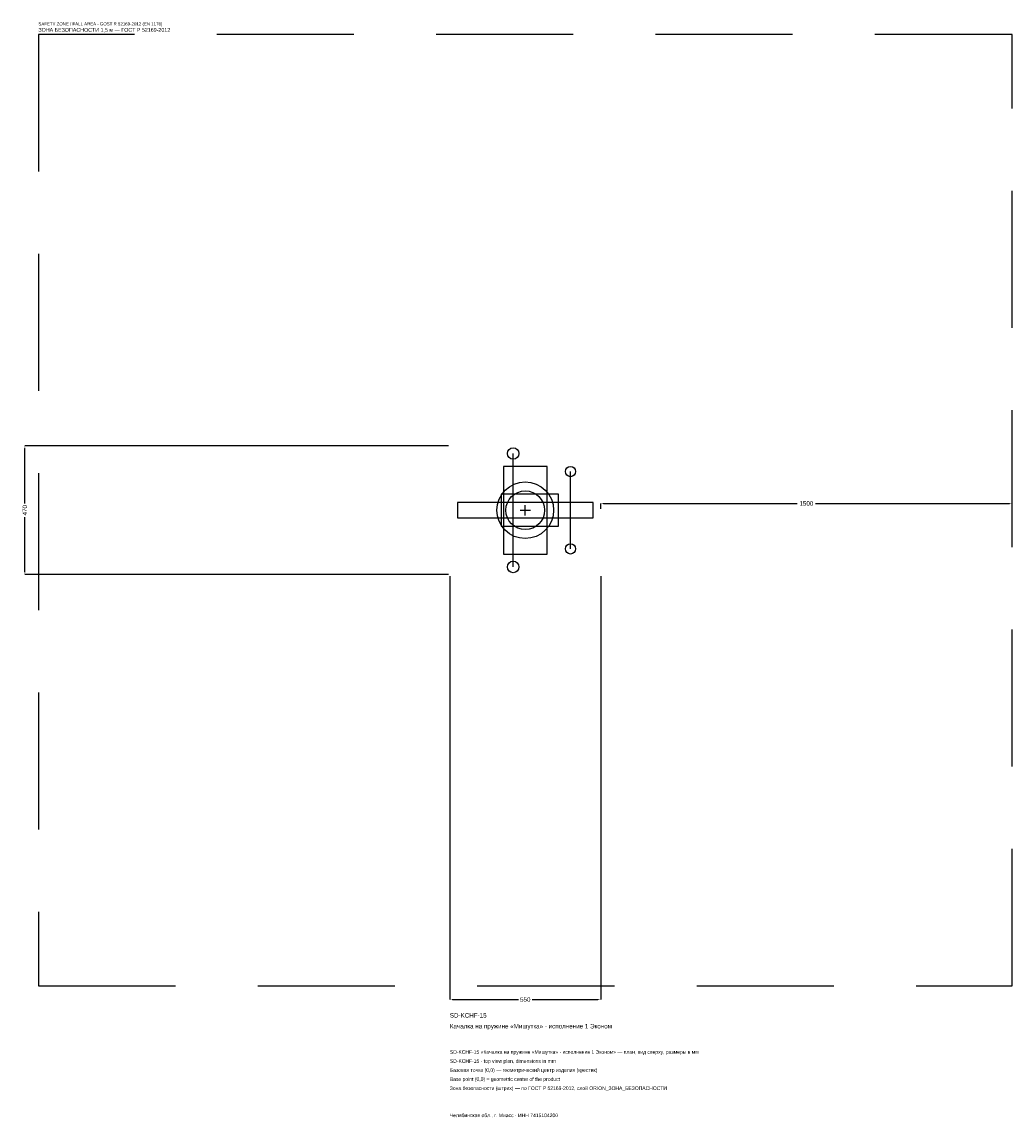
# Model space of a CAD drawing. Header units: metres. Extents: x -1835 to 1775, y -2217 to 1781.
import ezdxf

# ---------------------------------------------------------------- set-up
doc = ezdxf.new("R2010")
doc.units = ezdxf.units.M
doc.linetypes.add('DASHED', pattern=[800, 500, -300])
for name, color, linetype in [('ORION_ДАННЫЕ', 3, 'Continuous'), ('ORION_ЗОНА_БЕЗОПАСНОСТИ', 1, 'Continuous'), ('ORION_КОНТУР', 7, 'Continuous'), ('ORION_РАЗМЕРЫ', 8, 'Continuous')]:
    doc.layers.add(name, color=color, linetype=linetype)
doc.dimstyles.new('ORION', dxfattribs={"dimtxt": 16.5, "dimasz": 9.9, "dimexe": 1.25, "dimexo": 4.95, "dimtad": 1, "dimdec": 0, "dimcen": 2.5, "dimazin": 3, "dimtfac": 1, "dimtmove": 0, "dimatfit": 3, "dimarcsym": 0})

# ---------------------------------------------------------------- blocks, each defined once
blk = doc.blocks.new('_CLOSEDFILLED')
at = {"color": 0, "linetype": 'BYBLOCK'}
blk.add_solid([(-1, 0.16), (0, 0), (-1, -0.16)], dxfattribs=at)
blk = doc.blocks.new('*D1')
for p, q in [((-275, -239.95), (-275, -1784.5)), ((275, -239.95), (275, -1784.5)), ((-265.1, -1784.5), (-24.75, -1784.5)), ((24.75, -1784.5), (265.1, -1784.5))]:
    blk.add_line(p, q)
at = {"layer": 'Defpoints'}
for p in [(-275, -235), (275, -235), (-275, -1784.5)]:
    blk.add_point(p, dxfattribs=at)
at = {"layer": 'ORION_РАЗМЕРЫ', "xscale": 9.9, "yscale": 9.9, "rotation": 180}
blk.add_blockref('_CLOSEDFILLED', (-275, -1784.5), dxfattribs=at)
at = {"layer": 'ORION_РАЗМЕРЫ', "xscale": 9.9, "yscale": 9.9}
blk.add_blockref('_CLOSEDFILLED', (275, -1784.5), dxfattribs=at)
at = {"layer": 'ORION_РАЗМЕРЫ', "insert": (0, -1784.5), "char_height": 16.5, "attachment_point": 5}
blk.add_mtext('550', dxfattribs=at)
blk = doc.blocks.new('*D2')
for p, q in [((-279.95, 235), (-1824.5, 235)), ((-1824.5, 24.75), (-1824.5, 225.1)), ((-1824.5, -225.1), (-1824.5, -24.75)), ((-279.95, -235), (-1824.5, -235))]:
    blk.add_line(p, q)
at = {"layer": 'Defpoints'}
for p in [(-275, 235), (-1824.5, -235), (-275, -235)]:
    blk.add_point(p, dxfattribs=at)
at = {"layer": 'ORION_РАЗМЕРЫ', "xscale": 9.9, "yscale": 9.9}
for p, rotation in [((-1824.5, 235), 90), ((-1824.5, -235), 270)]:
    blk.add_blockref('_CLOSEDFILLED', p, dxfattribs=dict(at, rotation=rotation))
at = {"layer": 'ORION_РАЗМЕРЫ', "insert": (-1824.5, 0), "char_height": 16.5, "attachment_point": 5, "rotation": 90}
blk.add_mtext('470', dxfattribs=at)
blk = doc.blocks.new('*D3')
for p, q in [((275, 4.95), (275, 24.75)), ((284.9, 24.75), (992, 24.75)), ((1058, 24.75), (1765.1, 24.75)), ((1775, 4.95), (1775, 24.75))]:
    blk.add_line(p, q)
at = {"layer": 'Defpoints'}
for p in [(275, 24.75), (275, 0), (1775, 0)]:
    blk.add_point(p, dxfattribs=at)
at = {"layer": 'ORION_РАЗМЕРЫ', "xscale": 9.9, "yscale": 9.9, "rotation": 180}
blk.add_blockref('_CLOSEDFILLED', (275, 24.75), dxfattribs=at)
at = {"layer": 'ORION_РАЗМЕРЫ', "xscale": 9.9, "yscale": 9.9}
blk.add_blockref('_CLOSEDFILLED', (1775, 24.75), dxfattribs=at)
at = {"layer": 'ORION_РАЗМЕРЫ', "insert": (1025, 24.75), "char_height": 16.5, "attachment_point": 5}
blk.add_mtext('1500', dxfattribs=at)
blk = doc.blocks.new('ОРИОН SD-KCHF-15 Качалка на пружине Мишутка · исполнение 1 Эконом')
at = {"layer": 'ORION_ЗОНА_БЕЗОПАСНОСТИ', "linetype": 'DASHED'}
blk.add_lwpolyline([(-1775, -1735), (1775, -1735), (1775, 1735), (-1775, 1735)], close=True, dxfattribs=at)
at = {"layer": 'ORION_КОНТУР'}
for p, q in [((-44, -206.8), (-44, 206.8)), ((165, -141), (165, 141))]:
    blk.add_line(p, q, dxfattribs=at)
for points in [[(-79.75, -159.8), (79.75, -159.8), (79.75, 159.8), (-79.75, 159.8)], [(-88, -58.75), (121, -58.75), (121, 58.75), (-88, 58.75)], [(-247.5, -28.2), (247.5, -28.2), (247.5, 28.2), (-247.5, 28.2)]]:
    blk.add_lwpolyline(points, close=True, dxfattribs=at)
for centre, radius in [((-44, 206.8), 21.15), ((165, 141), 18.8), ((0, 0), 103.4), ((0, 0), 70.5), ((165, -141), 18.8), ((-44, -206.8), 21.15)]:
    blk.add_circle(centre, radius, dxfattribs=at)
at = {"layer": 'ORION_РАЗМЕРЫ'}
for p, q in [((-18.8, 0), (18.8, 0)), ((0, -18.8), (0, 18.8))]:
    blk.add_line(p, q, dxfattribs=at)
at = {"layer": 'ORION_ДАННЫЕ'}
for tag, p in [('АРТИКУЛ', (-275, -1850.5)), ('НАИМЕНОВАНИЕ', (-275, -1890.1))]:
    blk.add_attdef(tag, p, '', height=16.5, dxfattribs=at)
at = {"layer": 'ORION_ДАННЫЕ', "flags": 1}
for tag, p in [('ПРОИЗВОДИТЕЛЬ', (-275, -1929.7)), ('ТЕЛЕФОН', (-275, -1969.3)), ('САЙТ', (-275, -2048.5)), ('АДРЕС', (-275, -2088.1)), ('РЕКВИЗИТЫ', (-275, -2127.7)), ('ГАБАРИТЫ', (-275, -2167.3)), ('ЗОНА_БЕЗОПАСНОСТИ', (-275, -2206.9))]:
    blk.add_attdef(tag, p, '', height=16.5, dxfattribs=at)
at = {"layer": 'ORION_ЗОНА_БЕЗОПАСНОСТИ', "color": 1}
for s, height, p in [('SAFETY ZONE / FALL AREA - GOST R 52169-2012 (EN 1176)', 11.55, (-1775, 1768)), ('ЗОНА БЕЗОПАСНОСТИ 1,5 м — ГОСТ Р 52169-2012', 14.025, (-1775, 1744.9))]:
    blk.add_text(s, height=height, dxfattribs=at).set_placement(p)
at = {"layer": 'ORION_РАЗМЕРЫ'}
dim = blk.add_linear_dim(base=(-1824.5, -235), p1=(-275, -235), p2=(-275, 235), angle=90, dimstyle='ORION', dxfattribs=at)
dim.commit()
dim.dimension.update_dxf_attribs({"geometry": '*D2', "text_midpoint": (-1824.5, 0)})
for base, p1, p2, picture, middle in [((275, 24.75), (275, 0), (1775, 0), '*D3', (1025, 24.75)), ((-275, -1784.5), (-275, -235), (275, -235), '*D1', (0, -1784.5))]:
    dim = blk.add_linear_dim(base=base, p1=p1, p2=p2, dimstyle='ORION', dxfattribs=at)
    dim.commit()
    dim.dimension.update_dxf_attribs({"geometry": picture, "text_midpoint": middle})

msp = doc.modelspace()

# ---------------------------------------------------------------- block references
msp.add_blockref('ОРИОН SD-KCHF-15 Качалка на пружине Мишутка · исполнение 1 Эконом', (0, 0)).add_auto_attribs({'АРТИКУЛ': 'SD-KCHF-15', 'НАИМЕНОВАНИЕ': 'Качалка на пружине «Мишутка» · исполнение 1 Эконом'})

# ---------------------------------------------------------------- texts
at = {"layer": 'ORION_ДАННЫЕ', "color": 3}
for s, p in [('SD-KCHF-15 «Качалка на пружине «Мишутка» · исполнение 1 Эконом» — план, вид сверху, размеры в мм', (-275, -1982.5)), ('SD-KCHF-15 - top view plan, dimensions in mm', (-275, -2015.5)), ('Челябинская обл., г. Миасс · ИНН 7415104200', (-275, -2213.5))]:
    msp.add_text(s, height=13.2, dxfattribs=at).set_placement(p)
at = {"layer": 'ORION_ДАННЫЕ', "color": 7}
for s, p in [('Базовая точка (0,0) — геометрический центр изделия (крестик)', (-275, -2048.5)), ('Base point (0,0) = geometric center of the product', (-275, -2081.5))]:
    msp.add_text(s, height=13.2, dxfattribs=at).set_placement(p)
at = {"layer": 'ORION_ДАННЫЕ', "color": 1}
msp.add_text('Зона безопасности (штрих) — по ГОСТ Р 52169-2012, слой ORION_ЗОНА_БЕЗОПАСНОСТИ', height=13.2, dxfattribs=at).set_placement((-275, -2114.5))

doc.saveas('drawing.dxf')
